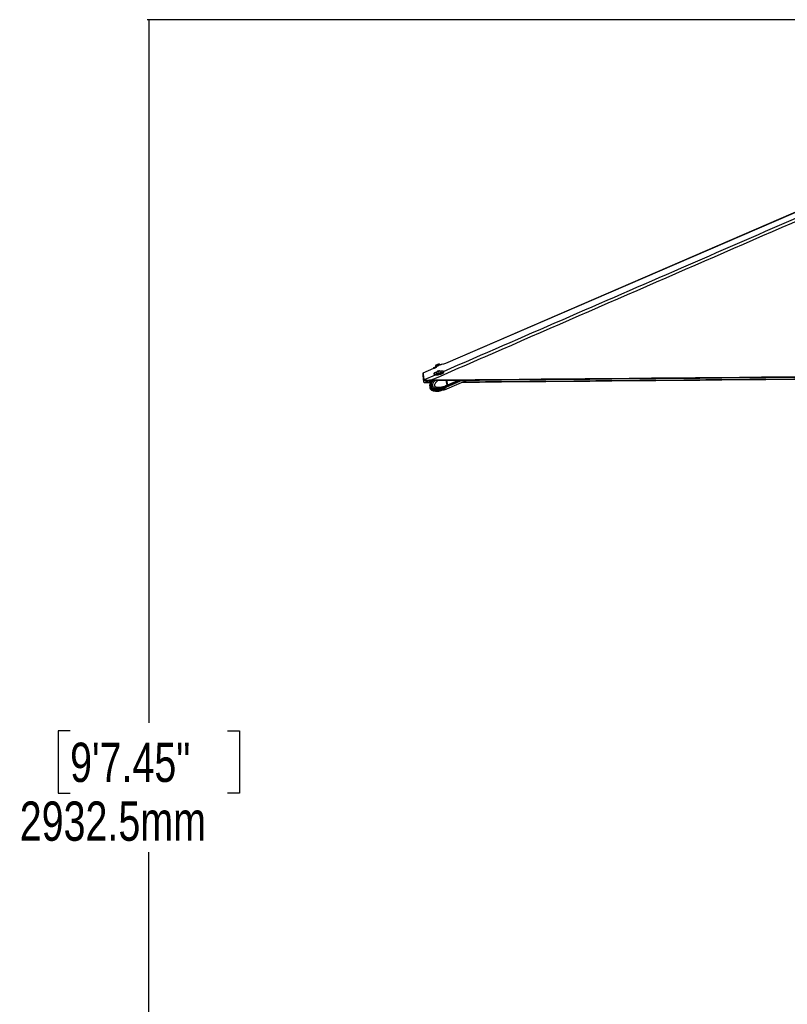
# Model space of a CAD drawing. Header units: millimetres. Extents: x 10 to 13239, y 20 to 10604.
# Tile 2 of 130: x 198 to 1662, y 1900 to 3781. Entities that reach past the tile are written whole.
import ezdxf

# ---------------------------------------------------------------- set-up
doc = ezdxf.new("R2010")
doc.units = ezdxf.units.MM
doc.layers.add('COMPONENT_GEOMETRY', color=7, linetype='Continuous')
doc.styles.add('SLDTEXTSTYLE0', font='TXT', dxfattribs={"width": 0.75})
doc.dimstyles.new('SLDDIMSTYLE1', dxfattribs={"dimtxt": 75, "dimasz": 3.302, "dimexe": 0, "dimexo": 0.0625, "dimgap": 18.75, "dimtad": 0, "dimtih": 1, "dimtoh": 1, "dimdec": 1, "dimrnd": 1e-09, "dimzin": 12, "dimdsep": 46, "dimtxsty": 'SLDTEXTSTYLE0', "dimsah": 1, "dimcen": 0.09, "dimadec": 0, "dimazin": 3, "dimtfac": 1, "dimtdec": 1, "dimtofl": 0, "dimtmove": 0, "dimatfit": 3, "dimfxl": 1, "dimfrac": 2, "dimtolj": 1, "dimtzin": 12, "dimarcsym": 0})

# ---------------------------------------------------------------- blocks, each defined once
blk = doc.blocks.new('_D_5')
at = {"layer": 'COMPONENT_GEOMETRY', "color": 7}
for p, q in [((3877, 3780.6), (440.9, 3780.6)), ((444.1, 3780.6), (444.1, 2437.6)), ((294.1, 2422.3), (271.2, 2422.3)), ((271.2, 2422.3), (271.2, 2303.3)), ((594.2, 2422.3), (617, 2422.3)), ((617, 2422.3), (617, 2303.3)), ((271.2, 2303.3), (294.1, 2303.3)), ((617, 2303.3), (594.2, 2303.3)), ((444.1, 848.1), (444.1, 2191.1)), ((3787.6, 848.1), (440.9, 848.1))]:
    blk.add_line(p, q, dxfattribs=at)
for points in [[(444.1, 3780.6), (443.6, 3777.3), (444.6, 3777.3)], [(444.1, 848.1), (444.6, 851.4), (443.6, 851.4)]]:
    blk.add_solid(points, dxfattribs=at)
at = {"layer": 'COMPONENT_GEOMETRY', "color": 7, "char_height": 75, "attachment_point": 1, "style": 'SLDTEXTSTYLE0'}
for s, insert in [('9\'7.45"', (294.1, 2400)), ('2932.5mm', (198, 2287.7))]:
    blk.add_mtext(s, dxfattribs=dict(at, insert=insert))

msp = doc.modelspace()

# ---------------------------------------------------------------- linework, layer by layer
at = {"color": 7, "linetype": 'Continuous', "lineweight": 25}
for p, q in [((999.98, 3121.48), (999.84, 3121.82)), ((1004.86, 3121.89), (1004.27, 3123.29)), ((987.6, 3114.44), (967.33, 3105.68)), ((987.6, 3114.43), (967.33, 3105.67)), ((986.96, 3115.94), (987.6, 3114.44)), ((988.12, 3104.6), (988.47, 3102.92)), ((991.1, 3118.11), (991.24, 3117.77)), ((991.93, 3116.15), (993.77, 3116.93)), ((992.58, 3105.93), (992.66, 3105.57)), ((995.08, 3108.78), (995.62, 3109.24)), ((996.21, 3108.74), (995.08, 3108.78)), ((995.62, 3109.24), (997.28, 3109.65)), ((995.72, 3108.76), (995.62, 3109.24)), ((997.87, 3109.16), (996.21, 3108.74)), ((997.28, 3109.65), (998.4, 3109.61)), ((997.41, 3109.04), (997.28, 3109.65)), ((998.4, 3109.61), (997.87, 3109.16)), ((1001.95, 3107.56), (1001.87, 3107.92)), ((1006.86, 3106.86), (1006.5, 3108.53)), ((969, 3088.8), (969.06, 3088.61)), ((969.06, 3088.6), (969, 3088.79)), ((969.07, 3092.46), (969.01, 3092.63)), ((969.06, 3088.61), (969.39, 3087.82)), ((969.41, 3091.67), (969.07, 3092.46)), ((969.39, 3087.82), (969.39, 3087.84)), ((969.4, 3087.81), (969.39, 3087.83)), ((984.33, 3092.63), (979.68, 3092.46)), ((979.68, 3092.46), (980.02, 3091.67)), ((980.86, 3087.81), (980.01, 3087.79)), ((980.01, 3087.78), (980.88, 3087.8)), ((980.02, 3091.67), (980.9, 3091.68)), ((982.08, 3087.82), (980.86, 3087.81)), ((980.88, 3087.8), (982.07, 3087.81)), ((992.87, 3102.23), (992.87, 3102.2)), ((1013.6, 3082.87), (1011.65, 3091.96)), ((1012.6, 3079.63), (1042.03, 3092.23)), ((1012.62, 3075.85), (1050.82, 3092.31)), ((1014.74, 3083.38), (1012.9, 3091.97)), ((1014.95, 3083.44), (1013.12, 3091.97)), ((983.95, 3077.23), (983.77, 3077.33)), ((993.63, 3071.31), (993.77, 3071.31)), ((993.75, 3075.14), (993.9, 3075.14)), ((999.14, 3072.83), (1000.02, 3072.08)), ((1001.57, 3074.01), (999.49, 3073.39)), ((1000.22, 3073.6), (1003.18, 3074.05)), ((1003.97, 3072.82), (1001.19, 3072.07)), ((1003.98, 3076.63), (1002, 3076.1)), ((1006.18, 3073.91), (1003.2, 3074.04)), ((1004.46, 3076.76), (1004.41, 3076.73)), ((1007.58, 3077.8), (1005.49, 3077.18)), ((1007.3, 3073.91), (1005.49, 3073.37)), ((1006.92, 3073.93), (1009.2, 3074.85)), ((1007.34, 3073.91), (1007.81, 3073.99)), ((1007.35, 3077.7), (1008.04, 3077.83)), ((1007.82, 3077.75), (1011.29, 3079.07)), ((1007.82, 3073.95), (1011.3, 3075.28)), ((1008.06, 3077.85), (1008.04, 3077.83)), ((1010.35, 3075.35), (1009.2, 3074.85)), ((1011.25, 3079.05), (1012.37, 3079.53)), ((1011.27, 3075.27), (1012.39, 3075.75)), ((1013.25, 3080.53), (1013.19, 3080.5)), ((1014.27, 3080.97), (1013.25, 3080.53)), ((1013.6, 3082.86), (1014.66, 3083.32)), ((1013.6, 3082.87), (1013.6, 3082.86))]:
    msp.add_line(p, q, dxfattribs=at)
at = {"color": 8, "linetype": 'Continuous', "lineweight": 25}
for p, q in [((994.42, 3101.93), (994.33, 3102.37)), ((980.01, 3087.79), (980.01, 3087.78)), ((1014.66, 3083.32), (1012.81, 3091.97)), ((1014.55, 3081.09), (1040.54, 3092.22)), ((1014.95, 3083.44), (1035.33, 3092.17)), ((992.96, 3071.29), (993.28, 3071.3)), ((999.08, 3073.09), (999.14, 3072.83)), ((1000.02, 3072.08), (999.74, 3073.46)), ((1000.84, 3073.69), (1001.19, 3072.07)), ((1003.97, 3072.82), (1003.72, 3074.02)), ((1005.36, 3073.95), (1005.49, 3073.37))]:
    msp.add_line(p, q, dxfattribs=at)
at = {"color": 7, "linetype": 'Continuous', "lineweight": 25, "flags": 128}
for points in [[(2120.6, 3604.13), (1669.1, 3408.98), (1010.13, 3124.17), (1004.86, 3121.89)], [(2117.25, 3602.31), (2096.47, 3593.34), (1669.05, 3408.74), (1010.07, 3124.14), (1004.86, 3121.89)], [(986.96, 3115.94), (986.99, 3115.95), (987.27, 3116.07), (987.88, 3116.33), (988.78, 3116.72), (989.95, 3117.22), (991.33, 3117.81), (992.88, 3118.46), (994.54, 3119.17), (996.23, 3119.89), (997.9, 3120.6), (999.49, 3121.27), (1000.92, 3121.88), (1002.15, 3122.4), (1003.13, 3122.81), (1003.83, 3123.1), (1004.2, 3123.26), (1004.27, 3123.29)], [(991.1, 3118.11), (991.18, 3118.14), (991.56, 3118.31), (992.23, 3118.59), (993.15, 3118.98), (994.23, 3119.45), (995.41, 3119.95), (996.59, 3120.45), (997.69, 3120.91), (998.62, 3121.31), (999.32, 3121.6), (999.74, 3121.78), (999.84, 3121.82)], [(992.36, 3121.22), (992.46, 3121.26), (992.87, 3121.44), (993.54, 3121.72), (994.36, 3122.07), (995.21, 3122.43), (995.96, 3122.75), (996.49, 3122.97), (996.72, 3123.07), (996.73, 3123.07)], [(967.33, 3105.68), (967.34, 3105.58), (967.39, 3105.2), (967.44, 3104.81), (967.49, 3104.42), (967.6, 3103.65), (967.65, 3103.26), (967.7, 3102.88), (967.75, 3102.49), (967.8, 3102.11), (967.85, 3101.72), (967.9, 3101.34), (967.95, 3100.96), (968, 3100.57), (968.05, 3100.19), (968.1, 3099.81), (968.15, 3099.42), (968.2, 3099.04), (968.25, 3098.66), (968.3, 3098.28), (968.34, 3097.89), (968.39, 3097.51), (968.44, 3097.13), (968.54, 3096.37), (968.59, 3095.99), (968.63, 3095.61), (968.68, 3095.23), (968.73, 3094.85), (968.78, 3094.47), (968.83, 3094.09), (968.87, 3093.71), (968.92, 3093.33), (968.97, 3092.98), (969.01, 3092.63)], [(969, 3088.8), (968.98, 3088.92), (968.94, 3089.41), (968.89, 3089.91), (968.84, 3090.4), (968.79, 3090.89), (968.75, 3091.38), (968.7, 3091.87), (968.65, 3092.37), (968.6, 3092.86), (968.56, 3093.35), (968.51, 3093.84), (968.46, 3094.34), (968.41, 3094.83), (968.36, 3095.33), (968.32, 3095.82), (968.27, 3096.31), (968.22, 3096.81), (968.12, 3097.8), (968.07, 3098.29), (968.02, 3098.79), (967.97, 3099.28), (967.92, 3099.78), (967.87, 3100.28), (967.82, 3100.77), (967.77, 3101.27), (967.72, 3101.77), (967.67, 3102.27), (967.62, 3102.76), (967.57, 3103.26), (967.52, 3103.76), (967.47, 3104.26), (967.42, 3104.76), (967.33, 3105.68)], [(991.99, 3116.16), (990.99, 3115.74), (989.76, 3115.22), (988.78, 3114.8), (988.09, 3114.51), (987.72, 3114.36), (987.65, 3114.33)], [(989.34, 3105.92), (988.6, 3105.42), (988.19, 3104.96), (988.13, 3104.56), (988.42, 3104.24), (989.05, 3104.01), (990, 3103.87), (991.23, 3103.84), (992.7, 3103.92), (994.34, 3104.09), (996.1, 3104.37), (997.9, 3104.72), (999.68, 3105.15), (1001.37, 3105.63), (1002.9, 3106.15), (1004.22, 3106.68), (1005.27, 3107.21), (1006.02, 3107.71), (1006.43, 3108.17), (1006.49, 3108.57), (1006.2, 3108.89), (1005.56, 3109.12), (1004.61, 3109.26), (1003.38, 3109.29), (1001.92, 3109.21), (1000.74, 3109.09)], [(988.47, 3102.92), (988.48, 3102.88), (988.78, 3102.56), (989.41, 3102.33), (990.36, 3102.2), (991.59, 3102.17), (993.06, 3102.24), (994.7, 3102.42), (996.45, 3102.69), (998.26, 3103.05), (1000.04, 3103.47), (1001.73, 3103.95), (1003.26, 3104.47), (1004.58, 3105.01), (1005.63, 3105.53), (1006.37, 3106.04), (1006.79, 3106.5), (1006.86, 3106.86)], [(992.59, 3106.04), (992.65, 3105.81), (993.05, 3105.64), (993.75, 3105.56)], [(992.66, 3105.57), (992.73, 3105.45), (993.13, 3105.27), (993.83, 3105.19)], [(993.75, 3105.56), (994.71, 3105.58), (995.86, 3105.7), (997.11, 3105.91), (998.37, 3106.2), (999.54, 3106.54), (1000.54, 3106.91), (1001.3, 3107.28), (1001.76, 3107.63), (1001.87, 3107.92), (1001.83, 3108.02)], [(993.83, 3105.19), (994.79, 3105.21), (995.94, 3105.33), (997.19, 3105.55), (998.45, 3105.83), (999.62, 3106.18), (1000.62, 3106.55), (1001.38, 3106.92), (1001.83, 3107.26), (1001.95, 3107.56), (1001.95, 3107.56)], [(995, 3108.51), (995.73, 3108.54), (996.6, 3108.67), (997.5, 3108.88), (998.29, 3109.14), (998.83, 3109.41), (999.06, 3109.64), (998.94, 3109.81), (998.48, 3109.88), (997.76, 3109.85), (996.88, 3109.72), (995.98, 3109.51), (995.2, 3109.25), (994.65, 3108.99), (994.42, 3108.75), (994.55, 3108.58), (995, 3108.51)], [(969.39, 3087.84), (969.38, 3087.96), (969.33, 3088.45), (969.28, 3088.95), (969.24, 3089.44), (969.19, 3089.93), (969.14, 3090.42), (969.1, 3090.91), (969.05, 3091.41), (969, 3091.9), (968.95, 3092.39), (968.91, 3092.89), (968.86, 3093.38), (968.81, 3093.87), (968.76, 3094.37), (968.71, 3094.86), (968.66, 3095.35), (968.66, 3095.42)], [(980.9, 3091.68), (991.4, 3091.78), (1033.43, 3092.15), (1075.45, 3092.53), (1117.48, 3092.91), (1159.5, 3093.29), (1201.53, 3093.67), (1243.55, 3094.05), (1285.57, 3094.43), (1327.6, 3094.81), (1369.62, 3095.19), (1411.65, 3095.57), (1453.67, 3095.95), (1495.7, 3096.33), (1537.72, 3096.71), (1579.74, 3097.1), (1621.77, 3097.48), (1705.82, 3098.24)], [(984.33, 3092.63), (1024.85, 3093), (1066.88, 3093.38), (1108.9, 3093.76), (1150.93, 3094.13), (1192.95, 3094.51), (1234.97, 3094.89), (1277, 3095.27), (1319.02, 3095.65), (1361.05, 3096.03), (1403.07, 3096.41), (1445.1, 3096.79), (1487.12, 3097.17), (1571.17, 3097.94), (1613.19, 3098.32), (1655.22, 3098.7), (1697.24, 3099.08)], [(1041.61, 3088.34), (1075.43, 3088.65), (1117.46, 3089.03), (1159.48, 3089.41), (1201.5, 3089.79), (1243.53, 3090.16), (1285.55, 3090.54), (1327.58, 3090.92), (1369.6, 3091.3), (1411.63, 3091.68), (1453.65, 3092.07), (1495.68, 3092.45), (1537.7, 3092.83), (1579.72, 3093.21), (1621.75, 3093.59), (1705.8, 3094.36), (1707.48, 3094.37)], [(1707.41, 3094.39), (1685.7, 3094.19), (1675.19, 3094.09), (1633.17, 3093.71), (1591.14, 3093.33), (1549.12, 3092.95), (1507.09, 3092.57), (1465.07, 3092.19), (1423.05, 3091.8), (1381.02, 3091.42), (1339, 3091.04), (1296.98, 3090.66), (1254.95, 3090.28), (1212.93, 3089.9), (1170.91, 3089.52), (1086.86, 3088.76), (1044.83, 3088.38), (1041.64, 3088.36)]]:
    msp.add_lwpolyline(points, dxfattribs=at)
at = {"color": 8, "linetype": 'Continuous', "lineweight": 25, "flags": 128}
for points in [[(969.01, 3092.63), (970.39, 3093.23), (991.01, 3102.21)], [(969.39, 3087.84), (970.77, 3088.44), (978.09, 3091.64)], [(1013.19, 3080.5), (1013.19, 3080.5), (1008.44, 3078.51), (1001.87, 3076.64), (997.09, 3076.01), (993.62, 3076.07), (989.93, 3076.89), (988.42, 3077.63), (986.81, 3079.05), (986.11, 3080.24), (985.91, 3080.83), (985.71, 3082.39), (985.91, 3084.04), (986.78, 3086.35), (988.3, 3088.77), (990.1, 3090.86), (991.12, 3091.77)], [(1014.74, 3083.38), (1014.74, 3083.38), (1014.74, 3083.37), (1014.72, 3083.35), (1014.7, 3083.33), (1014.66, 3083.32)]]:
    msp.add_lwpolyline(points, dxfattribs=at)
at = {"color": 7, "linetype": 'Continuous', "lineweight": 25}
for centre, radius, start, end in [((996.4, 3117.77), 5.32, 139.54817, 176.34574), ((996.4, 3117.77), 5.32, 49.66903, 86.4666), ((998.88, 3087.97), 20.33, 106.13207, 117.97064), ((997.72, 3104.65), 5.32, 126.02046, 164.80001), ((997.72, 3104.65), 5.32, 39.37467, 78.15422), ((1002.89, 3069.88), 4.04, 90.56749, 106.6834), ((1009.54, 3082.8), 7.95, 229.7887, 267.49191), ((1010.42, 3082.34), 6.86, 227.18662, 288.77935), ((1010.55, 3084.4), 5.19, 291.89398, 320.34684), ((1012.27, 3082.69), 2.78, 324.79417, 15.72937)]:
    msp.add_arc(centre, radius, start, end, dxfattribs=at)
at = {"color": 8, "linetype": 'Continuous', "lineweight": 25}
for centre, radius, start, end in [((1009.24, 3080.03), 5.18, 269.51717, 293.11122), ((1009.15, 3083.87), 5.26, 293.96238, 320.12808)]:
    msp.add_arc(centre, radius, start, end, dxfattribs=at)
at = {"color": 7, "linetype": 'Continuous', "lineweight": 25}
for centre, major_axis, ratio, start_param, end_param in [((1008.12, 3085.75), (-4.37, 9.96), 0.6879544, 2.2432715, 2.851517), ((1008.12, 3085.75), (-4.24, 10.01), 0.6639517, 2.8603005, 3.1635897), ((1008.12, 3089.54), (-4.22, 10.02), 0.664735, 3.145736, 3.4718597), ((1012.57, 3083.33), (-1.17, 2.76), 0.6656308, 3.4715646, 4.4341153), ((1012.78, 3083.42), (-1.05, 2.49), 0.6643937, 4.2546143, 4.4345224)]:
    msp.add_ellipse(centre, major_axis=major_axis, ratio=ratio, start_param=start_param, end_param=end_param, dxfattribs=at)
for points, knots in [([(2158.2, 3605.56), (2129.07, 3592.69), (2070.83, 3566.95), (1914.38, 3498.3), (1590.57, 3356.79), (1257.89, 3211.81), (1023.04, 3109.49), (984.79, 3092.83), (984.33, 3092.63)], [0, 0, 0, 0, 0.0747994, 0.1495988, 0.4005222, 0.9023834, 0.9988279, 1, 1, 1, 1]), ([(969.07, 3092.46), (969.12, 3092.42), (969.22, 3092.34), (969.78, 3092.28), (970.65, 3092.25), (972.15, 3092.23), (974.56, 3092.25), (977.36, 3092.32), (979.09, 3092.42), (979.68, 3092.46)], [0, 0, 0, 0, 0.1201165, 0.2401676, 0.3583241, 0.4764323, 0.6867803, 0.8929908, 1, 1, 1, 1]), ([(969.39, 3087.82), (969.43, 3087.81), (969.5, 3087.79), (970.04, 3087.79), (970.9, 3087.8), (972.38, 3087.81), (974.74, 3087.79), (977.55, 3087.76), (979.33, 3087.78), (980.01, 3087.79)], [0, 0, 0, 0, 0.1211534, 0.2422069, 0.3605776, 0.4788839, 0.6810516, 0.8777995, 1, 1, 1, 1]), ([(980.01, 3087.78), (979.34, 3087.77), (977.98, 3087.75), (976.03, 3087.76), (974.22, 3087.78), (972.24, 3087.79), (970.48, 3087.79), (969.53, 3087.77), (969.44, 3087.8), (969.4, 3087.81)], [0, 0, 0, 0, 0.1211708, 0.2422519, 0.3606466, 0.4789762, 0.6811678, 0.8779433, 1, 1, 1, 1]), ([(980.02, 3091.67), (979.34, 3091.66), (977.99, 3091.63), (976.03, 3091.64), (974.22, 3091.66), (972.25, 3091.67), (970.49, 3091.65), (969.54, 3091.63), (969.45, 3091.66), (969.41, 3091.67)], [0, 0, 0, 0, 0.1211759, 0.2422649, 0.3606807, 0.4790106, 0.6812076, 0.8780014, 1, 1, 1, 1]), ([(978.29, 3091.73), (978.32, 3091.65), (978.53, 3091.04), (979.59, 3089.96), (981.01, 3088.97), (982.13, 3088.62), (982.47, 3088.51)], [0, 0, 0, 0, 0.0484651, 0.3539462, 0.8055173, 1, 1, 1, 1]), ([(984.88, 3091.72), (984.53, 3091.33), (983.74, 3090.46), (982.66, 3088.92), (981.76, 3087.32), (981.13, 3085.88), (980.68, 3084.6), (980.44, 3083.34), (980.4, 3082.09), (980.59, 3080.92), (981.01, 3079.89), (981.58, 3079.07), (982.27, 3078.32), (983.01, 3077.71), (983.55, 3077.42), (983.75, 3077.31)], [0, 0, 0, 0, 0.1036694, 0.2312015, 0.351477, 0.4362924, 0.5078681, 0.5803901, 0.647597, 0.7114069, 0.773499, 0.8292901, 0.8790485, 0.9555502, 1, 1, 1, 1]), ([(980.71, 3080.74), (980.61, 3080.32), (980.43, 3079.49), (980.4, 3078.24), (980.59, 3077.07), (981.01, 3076.04), (981.58, 3075.23), (982.27, 3074.47), (983, 3073.87), (983.53, 3073.59), (983.72, 3073.48)], [0, 0, 0, 0, 0.1480531, 0.285334, 0.4156296, 0.5424312, 0.656224, 0.7577851, 0.9139785, 1, 1, 1, 1]), ([(1004.41, 3076.73), (1004.41, 3076.73), (1003.03, 3075.75), (1000, 3074.54), (995.4, 3072.8), (991.16, 3072.11), (987.71, 3072.16), (985.32, 3072.59), (984.01, 3073.35), (983.74, 3073.5)], [0, 0, 0, 0, 0.0000041, 0.2004011, 0.4711372, 0.6654953, 0.8062921, 0.9591502, 1, 1, 1, 1]), ([(983.92, 3073.4), (984.37, 3073.16), (985.86, 3072.37), (989.16, 3071.45), (991.95, 3071.31), (993.69, 3071.22)], [0, 0, 0, 0, 0.1404734, 0.4639188, 1, 1, 1, 1]), ([(983.95, 3077.22), (984.41, 3076.98), (985.91, 3076.18), (989.24, 3075.27), (992.06, 3075.13), (993.82, 3075.05)], [0, 0, 0, 0, 0.1405554, 0.4637929, 1, 1, 1, 1]), ([(993.69, 3071.22), (995.09, 3071.27), (997.92, 3071.38), (1000.66, 3071.95), (1002.04, 3072.24)], [0, 0, 0, 0, 0.4937206, 1, 1, 1, 1]), ([(993.82, 3075.05), (995.2, 3075.1), (997.98, 3075.21), (1000.66, 3075.77), (1002.01, 3076.05)], [0, 0, 0, 0, 0.4964393, 1, 1, 1, 1]), ([(999.14, 3072.83), (999.09, 3072.9), (999.01, 3073.04), (999.13, 3073.23), (999.33, 3073.34), (999.47, 3073.38), (999.49, 3073.39)], [0, 0, 0, 0, 0.32087712, 0.64241342, 0.95033886, 1, 1, 1, 1]), ([(1000.45, 3072.01), (1000.33, 3072.02), (1000.15, 3072.02), (1000.06, 3072.06), (1000.02, 3072.08)], [0, 0, 0, 0, 0.6437181, 1, 1, 1, 1]), ([(1001.19, 3072.07), (1001.01, 3072.05), (1000.74, 3072.01), (1000.53, 3072.01), (1000.45, 3072.01)], [0, 0, 0, 0, 0.6434373, 1, 1, 1, 1]), ([(1001.57, 3074.01), (1001.71, 3074.04), (1001.99, 3074.11), (1002.52, 3074.12), (1002.94, 3074.08), (1003.16, 3074.05), (1003.2, 3074.04)], [0, 0, 0, 0, 0.3050784, 0.609538, 0.9298563, 1, 1, 1, 1]), ([(1002.85, 3073.92), (1002.86, 3073.86), (1002.87, 3073.74), (1002.82, 3073.56), (1002.7, 3073.41), (1002.55, 3073.31), (1002.4, 3073.28), (1002.25, 3073.27), (1002.09, 3073.31), (1001.92, 3073.41), (1001.79, 3073.57), (1001.75, 3073.69), (1001.73, 3073.75)], [0, 0, 0, 0, 0.10438224, 0.20876756, 0.3127479, 0.41903809, 0.52823826, 0.56860894, 0.67753123, 0.78656323, 0.89328046, 1, 1, 1, 1]), ([(1005.49, 3073.37), (1005.36, 3073.33), (1005.09, 3073.26), (1004.61, 3073.07), (1004.23, 3072.92), (1004.02, 3072.84), (1003.97, 3072.82)], [0, 0, 0, 0, 0.2990633, 0.5979021, 0.9014878, 1, 1, 1, 1]), ([(1003.98, 3076.63), (1004.14, 3076.7), (1004.48, 3076.83), (1005, 3077.03), (1005.32, 3077.14), (1005.47, 3077.18), (1005.49, 3077.18)], [0, 0, 0, 0, 0.3208972, 0.6423323, 0.9503583, 1, 1, 1, 1]), ([(1004.25, 3076.95), (1004.31, 3076.89), (1004.38, 3076.82), (1004.45, 3076.76), (1004.46, 3076.76)], [0, 0, 0, 0, 0.867637, 1, 1, 1, 1]), ([(1006.18, 3073.91), (1006.35, 3073.92), (1006.63, 3073.93), (1006.84, 3073.93), (1006.92, 3073.93)], [0, 0, 0, 0, 0.6352879, 1, 1, 1, 1]), ([(1006.92, 3073.93), (1007.04, 3073.93), (1007.23, 3073.93), (1007.31, 3073.91), (1007.34, 3073.91)], [0, 0, 0, 0, 0.6351024, 1, 1, 1, 1]), ([(1007.58, 3077.8), (1007.69, 3077.83), (1007.91, 3077.9), (1008.07, 3077.91), (1008.06, 3077.88), (1008.06, 3077.87)], [0, 0, 0, 0, 0.3969968, 0.7931858, 1, 1, 1, 1]), ([(1013.6, 3082.86), (1013.65, 3082.54), (1013.75, 3081.9), (1013.6, 3081.1), (1013.38, 3080.69), (1013.26, 3080.54), (1013.25, 3080.53)], [0, 0, 0, 0, 0.3503132, 0.7005934, 0.9858944, 1, 1, 1, 1])]:
    msp.add_open_spline(points, degree=3, knots=knots, dxfattribs=at)
at = {"color": 8, "linetype": 'Continuous', "lineweight": 25}
for points, knots in [([(1006.22, 3108.83), (1157.66, 3174.77), (1380.26, 3271.7), (1701.34, 3411.56), (1900.35, 3498.29), (2057.64, 3566.91), (2116.51, 3592.63), (2145.94, 3605.49)], [0, 0, 0, 0, 0.3989912, 0.5864678, 0.8456217, 0.9228109, 1, 1, 1, 1]), ([(982.8, 3089.05), (982.72, 3089.07), (981.8, 3089.29), (980.5, 3090.01), (979.37, 3091.02), (979.05, 3091.56), (978.99, 3091.65)], [0, 0, 0, 0, 0.0492941, 0.6034815, 0.9272052, 1, 1, 1, 1]), ([(983.77, 3077.33), (983.59, 3077.42), (982.86, 3077.8), (981.89, 3078.73), (981.17, 3079.97), (980.79, 3081.1), (980.62, 3082.42), (980.83, 3084.36), (981.57, 3086.57), (982.8, 3088.81), (984.02, 3090.58), (984.85, 3091.44), (985.12, 3091.72)], [0, 0, 0, 0, 0.0451993, 0.180495, 0.2595447, 0.2939006, 0.3759409, 0.4626483, 0.5960704, 0.758533, 0.9216396, 1, 1, 1, 1]), ([(982.47, 3088.51), (982.39, 3088.48), (981.85, 3088.24), (981.32, 3088.01), (980.86, 3087.81)], [0, 0, 0, 0, 0.1427561, 1, 1, 1, 1]), ([(987.17, 3091.74), (986.88, 3091.43), (986.03, 3090.54), (984.81, 3088.72), (983.65, 3086.56), (982.9, 3084.3), (982.68, 3082.24), (982.99, 3080.41), (983.75, 3078.78), (984.94, 3077.48), (986.4, 3076.53), (988.05, 3075.81), (989.94, 3075.34), (991.91, 3075.05), (993.18, 3075.11), (993.75, 3075.14)], [0, 0, 0, 0, 0.0513551, 0.147639, 0.2458196, 0.3185065, 0.3918372, 0.446426, 0.5009417, 0.5815257, 0.6522544, 0.7246823, 0.822296, 0.9200008, 1, 1, 1, 1]), ([(983.34, 3091.7), (983.35, 3091.7), (983.73, 3091.51), (984.17, 3091.45), (984.59, 3091.39)], [0, 0, 0, 0, 0.0143529, 1, 1, 1, 1]), ([(995.99, 3091.82), (995.92, 3091.77), (994.7, 3090.91), (993.04, 3089.25), (991.01, 3086.94), (989.82, 3085.09), (989.16, 3083.51), (988.98, 3082.45), (989.04, 3081.9), (989.2, 3081.45), (989.64, 3080.77), (990.55, 3080.07), (992.39, 3079.19), (994.98, 3078.68), (998.64, 3078.62), (1003.31, 3079.23), (1008.47, 3080.64), (1012.05, 3082.19), (1013.6, 3082.87)], [0, 0, 0, 0, 0.0063125, 0.1139546, 0.170249, 0.2263012, 0.263487, 0.2808721, 0.2924918, 0.2973709, 0.3119792, 0.348058, 0.3839054, 0.4754055, 0.5638898, 0.6888581, 0.865081, 1, 1, 1, 1]), ([(981.28, 3079.55), (981.26, 3079.48), (981.15, 3079.17), (981.11, 3078.61), (981.17, 3078.06), (981.32, 3077.61), (981.73, 3076.93), (982.56, 3076.23), (984.22, 3075.36), (986.52, 3074.87), (989.3, 3074.78), (991.08, 3075.08), (991.92, 3075.23)], [0, 0, 0, 0, 0.0123407, 0.057541, 0.0877507, 0.1004331, 0.1384104, 0.2322182, 0.3254326, 0.5633137, 0.7933698, 1, 1, 1, 1]), ([(993.77, 3071.31), (994.63, 3071.3), (996.87, 3071.28), (999.09, 3071.73), (1000.45, 3072.01)], [0, 0, 0, 0, 0.3831418, 1, 1, 1, 1])]:
    msp.add_open_spline(points, degree=3, knots=knots, dxfattribs=at)

# ---------------------------------------------------------------- dimensions: what is measured, and where the dimension line sits
at = {"layer": 'COMPONENT_GEOMETRY', "color": 7}
dim = msp.add_linear_dim(base=(444.1, 3780.57), p1=(3788.84, 848.07), p2=(3878.23, 3780.57), angle=90, dimstyle='SLDDIMSTYLE1', dxfattribs=at)
dim.commit()
dim.dimension.update_dxf_attribs({"geometry": '_D_5', "text_midpoint": (444.1, 2314.32), "dimtype": 160})

doc.saveas('drawing.dxf')
